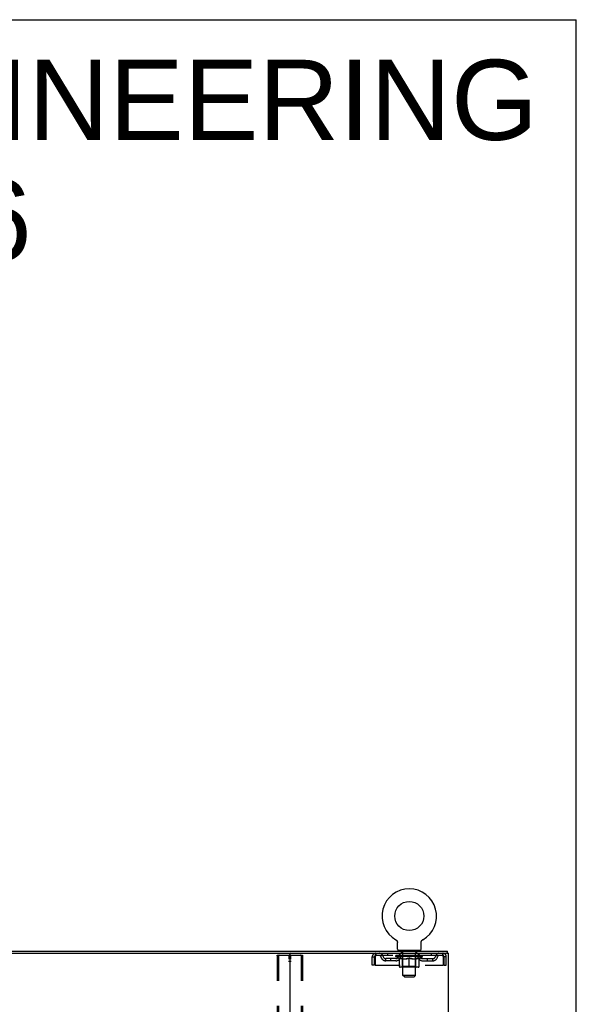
# Model space of a CAD drawing. Header units: inches. Extents: x 0 to 215, y 0 to 139.
# Tile 116 of 116: x 188 to 215, y 92 to 139. Entities that reach past the tile are written whole.
import ezdxf

# ---------------------------------------------------------------- set-up
doc = ezdxf.new("R2010")
doc.units = ezdxf.units.IN
doc.header["$LTSCALE"] = 11.804375
doc.header["$MEASUREMENT"] = 0
doc.linetypes.add('HIDDEN', pattern=[0.2, 0.1, -0.1])
doc.layers.get('0').update_dxf_attribs({"linetype": 'CONTINUOUS'})
for name, color, linetype in [('DEFAULT_2', 8, 'HIDDEN'), ('DIMENSIONS', 7, 'CONTINUOUS'), ('WITNESSMARKS', 7, 'CONTINUOUS')]:
    doc.layers.add(name, color=color, linetype=linetype)
doc.styles.get("Standard").update_dxf_attribs({"font": 'arial.ttf'})

msp = doc.modelspace()

# ---------------------------------------------------------------- linework, layer by layer
at = {"color": 7, "linetype": 'Continuous'}
for p, q in [((0, 138.875), (214.625, 138.875)), ((214.625, 0), (214.625, 138.875)), ((206.091, 95.4), (206.091, 95.4)), ((206.091, 95.4), (206.096, 95.397)), ((206.094, 95.398), (206.092, 95.399)), ((206.096, 95.397), (206.1, 95.395)), ((206.1, 95.395), (206.104, 95.392)), ((206.104, 95.392), (206.108, 95.389)), ((206.108, 95.389), (206.112, 95.386)), ((206.112, 95.386), (206.116, 95.382)), ((206.116, 95.382), (206.12, 95.379)), ((207.333, 95.379), (207.337, 95.382)), ((207.337, 95.382), (207.341, 95.386)), ((207.341, 95.386), (207.345, 95.389)), ((207.345, 95.389), (207.349, 95.392)), ((207.349, 95.392), (207.353, 95.395)), ((207.353, 95.395), (207.357, 95.397)), ((207.353, 95.395), (207.354, 95.395)), ((207.357, 95.397), (207.362, 95.4)), ((207.361, 95.399), (207.359, 95.398)), ((206.12, 95.379), (206.123, 95.375)), ((206.123, 95.375), (206.127, 95.371)), ((206.127, 95.372), (206.13, 95.368)), ((206.133, 95.364), (206.136, 95.36)), ((206.136, 95.36), (206.139, 95.356)), ((206.139, 95.356), (206.142, 95.351)), ((206.142, 95.351), (206.145, 95.347)), ((206.145, 95.347), (206.147, 95.343)), ((206.147, 95.343), (206.149, 95.338)), ((206.149, 95.338), (206.152, 95.333)), ((206.152, 95.333), (206.154, 95.329)), ((206.154, 95.329), (206.155, 95.324)), ((206.155, 95.324), (206.157, 95.319)), ((206.157, 95.319), (206.159, 95.314)), ((206.159, 95.314), (206.16, 95.309)), ((206.16, 95.309), (206.161, 95.304)), ((206.161, 95.305), (206.162, 95.299)), ((206.162, 95.3), (206.163, 95.294)), ((206.163, 95.295), (206.163, 95.289)), ((206.164, 95.279), (206.164, 95.275)), ((206.164, 94.961), (206.164, 95.275)), ((207.289, 95.284), (207.29, 95.289)), ((207.289, 94.961), (207.289, 95.275)), ((207.29, 95.294), (207.291, 95.3)), ((207.29, 95.289), (207.29, 95.295)), ((207.291, 95.299), (207.292, 95.305)), ((207.292, 95.304), (207.293, 95.309)), ((207.293, 95.309), (207.295, 95.314)), ((207.295, 95.314), (207.296, 95.319)), ((207.296, 95.319), (207.298, 95.324)), ((207.298, 95.324), (207.3, 95.329)), ((207.299, 95.329), (207.302, 95.333)), ((207.301, 95.333), (207.304, 95.338)), ((207.304, 95.338), (207.306, 95.343)), ((207.306, 95.343), (207.308, 95.347)), ((207.308, 95.347), (207.311, 95.351)), ((207.311, 95.351), (207.314, 95.356)), ((207.314, 95.356), (207.317, 95.36)), ((207.317, 95.36), (207.32, 95.364)), ((207.32, 95.364), (207.323, 95.368)), ((207.323, 95.368), (207.326, 95.372)), ((207.326, 95.371), (207.33, 95.375)), ((207.33, 95.375), (207.334, 95.379)), ((175.791, 94.758), (201.121, 94.758)), ((206.227, 94.892), (206.227, 94.862)), ((207.227, 94.892), (206.227, 94.892)), ((207.227, 94.892), (207.227, 94.862)), ((208.519, 94.758), (208.491, 94.758)), ((208.529, 94.758), (208.529, 94.862))]:
    msp.add_line(p, q, dxfattribs=at)
at = {"color": 3, "linetype": 'Continuous'}
for p, q in [((168.383, 94.862), (208.529, 94.862)), ((201.081, 94.718), (201.081, 9.006)), ((201.121, 94.758), (208.491, 94.758)), ((208.519, 94.758), (208.581, 94.758)), ((208.581, 8.966), (208.581, 94.758))]:
    msp.add_line(p, q, dxfattribs=at)
at = {"color": 7, "linetype": 'Continuous'}
for points in [[(206.13, 95.368), (206.133, 95.364), (206.136, 95.36)], [(206.163, 95.289), (206.164, 95.284), (206.164, 95.279)], [(207.289, 95.275), (207.289, 95.279), (207.289, 95.284)], [(207.289, 95.275), (207.289, 95.279), (207.289, 95.284)]]:
    msp.add_lwpolyline(points, dxfattribs=at)
msp.add_circle((206.727, 96.52), 0.688, dxfattribs=at)
for centre, radius, start, end in [((206.727, 96.52), 1.288, 299.5053, 240.4947), ((206.233, 94.961), 0.069, 180, 265), ((207.22, 94.961), 0.069, 275, 360), ((201.041, 94.718), 0.04, 0, 90)]:
    msp.add_arc(centre, radius, start, end, dxfattribs=at)
at = {"color": 3, "linetype": 'Continuous'}
msp.add_arc((201.121, 94.718), 0.04, 90, 180, dxfattribs=at)
at = {"layer": 'DEFAULT_2', "color": 8, "linetype": 'HIDDEN'}
for p, q in [((206.099, 95.395), (206.1, 95.395)), ((207.362, 95.4), (207.362, 95.4)), ((200.477, 94.644), (200.477, 9.079)), ((200.498, 94.674), (201.663, 94.674)), ((200.55, 94.644), (200.55, 9.079)), ((201.611, 94.644), (201.611, 9.079)), ((201.684, 94.644), (201.684, 9.079)), ((204.977, 94.195), (204.977, 94.591)), ((204.977, 94.591), (205.081, 94.591)), ((205.081, 94.195), (205.081, 94.591)), ((205.111, 94.591), (205.111, 94.195)), ((205.144, 94.758), (205.144, 94.654)), ((208.31, 94.654), (205.144, 94.654)), ((205.612, 94.403), (205.612, 94.507)), ((206.095, 94.507), (205.612, 94.507)), ((205.695, 94.758), (205.695, 94.654)), ((205.862, 94.403), (205.862, 94.507)), ((206.093, 94.607), (206.093, 94.654)), ((207.36, 94.607), (206.093, 94.607)), ((206.253, 94.496), (206.093, 94.607)), ((206.103, 94.647), (206.103, 94.654)), ((206.112, 94.644), (206.112, 94.647)), ((206.112, 94.644), (207.342, 94.644)), ((206.12, 94.644), (206.12, 94.647)), ((206.121, 94.644), (206.121, 94.647)), ((206.131, 94.647), (206.131, 94.654)), ((206.148, 94.644), (206.148, 94.647)), ((206.15, 94.644), (206.15, 94.647)), ((206.178, 94.647), (206.178, 94.654)), ((206.193, 94.644), (206.193, 94.647)), ((206.195, 94.644), (206.195, 94.647)), ((206.4, 94.647), (206.198, 94.647)), ((206.241, 94.647), (206.241, 94.654)), ((206.243, 94.644), (206.243, 94.647)), ((206.244, 94.644), (206.244, 94.647)), ((206.247, 94.644), (206.247, 94.647)), ((206.253, 94.496), (206.263, 94.496)), ((206.254, 94.644), (206.254, 94.647)), ((206.254, 94.644), (206.254, 94.647)), ((206.257, 94.644), (206.257, 94.647)), ((206.261, 94.644), (206.261, 94.648)), ((206.263, 94.133), (206.263, 94.539)), ((206.265, 94.644), (206.265, 94.647)), ((206.279, 94.644), (206.279, 94.647)), ((206.289, 94.654), (206.289, 94.758)), ((206.297, 94.644), (206.297, 94.647)), ((206.298, 94.644), (206.298, 94.65)), ((206.318, 94.644), (206.318, 94.647)), ((206.318, 94.644), (206.318, 94.647)), ((206.319, 94.647), (206.319, 94.654)), ((206.324, 94.892), (206.324, 94.862)), ((206.329, 94.644), (206.329, 94.647)), ((206.333, 94.644), (206.333, 94.647)), ((206.343, 94.644), (206.343, 94.647)), ((206.354, 94.644), (206.354, 94.651)), ((206.362, 94.802), (206.362, 94.882)), ((206.369, 94.644), (206.369, 94.647)), ((206.431, 94.792), (206.372, 94.792)), ((206.372, 94.644), (206.372, 94.647)), ((206.4, 94.644), (206.4, 94.647)), ((206.467, 94.647), (206.405, 94.647)), ((206.405, 94.496), (206.585, 94.496)), ((206.41, 94.647), (206.41, 94.654)), ((206.414, 94.135), (206.414, 94.604)), ((206.417, 94.644), (206.417, 94.647)), ((206.421, 94.644), (206.421, 94.647)), ((206.427, 93.711), (206.427, 94.782)), ((206.427, 94.644), (206.427, 94.652)), ((206.432, 94.644), (206.432, 94.647)), ((206.442, 94.644), (206.442, 94.647)), ((206.467, 94.644), (206.467, 94.647)), ((206.542, 94.647), (206.482, 94.647)), ((206.503, 94.644), (206.503, 94.647)), ((206.51, 94.647), (206.51, 94.654)), ((206.514, 94.644), (206.514, 94.647)), ((206.516, 94.644), (206.516, 94.653)), ((206.519, 94.644), (206.519, 94.647)), ((206.526, 94.644), (206.526, 94.647)), ((206.542, 94.644), (206.542, 94.647)), ((206.622, 94.647), (206.568, 94.647)), ((206.581, 94.644), (206.581, 94.647)), ((206.612, 94.647), (206.69, 94.652)), ((206.617, 94.647), (206.617, 94.654)), ((206.617, 94.647), (206.617, 94.654)), ((206.617, 94.654), (206.617, 94.654)), ((206.617, 94.644), (206.617, 94.647)), ((206.621, 94.644), (206.621, 94.647)), ((206.622, 94.644), (206.622, 94.647)), ((206.622, 94.644), (206.622, 94.647)), ((206.658, 94.647), (206.722, 94.647)), ((206.663, 94.644), (206.663, 94.647)), ((206.668, 94.647), (206.668, 94.65)), ((206.69, 94.647), (206.69, 94.652)), ((206.706, 94.644), (206.706, 94.647)), ((206.724, 94.647), (206.724, 94.647)), ((206.724, 94.644), (206.724, 94.647)), ((206.724, 94.644), (206.724, 94.647)), ((206.727, 94.647), (206.727, 94.654)), ((206.727, 94.654), (206.841, 94.647)), ((206.727, 94.095), (206.727, 94.539)), ((206.729, 94.644), (206.729, 94.647)), ((206.729, 94.644), (206.729, 94.647)), ((206.729, 94.647), (206.729, 94.647)), ((206.747, 94.644), (206.747, 94.647)), ((206.747, 94.647), (206.796, 94.647)), ((206.79, 94.644), (206.79, 94.647)), ((206.831, 94.644), (206.831, 94.647)), ((206.831, 94.644), (206.831, 94.647)), ((206.831, 94.647), (206.886, 94.647)), ((206.832, 94.644), (206.832, 94.647)), ((206.836, 94.647), (206.836, 94.654)), ((206.836, 94.654), (206.837, 94.654)), ((206.836, 94.644), (206.836, 94.647)), ((206.837, 94.647), (206.837, 94.654)), ((206.868, 94.496), (207.048, 94.496)), ((206.872, 94.644), (206.872, 94.647)), ((206.912, 94.644), (206.912, 94.647)), ((206.912, 94.647), (206.971, 94.647)), ((206.927, 94.644), (206.927, 94.647)), ((206.934, 94.644), (206.934, 94.647)), ((206.937, 94.644), (206.937, 94.653)), ((206.939, 94.644), (206.939, 94.647)), ((206.943, 94.647), (206.943, 94.654)), ((206.95, 94.644), (206.95, 94.647)), ((206.986, 94.644), (206.986, 94.647)), ((206.986, 94.647), (207.048, 94.647)), ((207.011, 94.644), (207.011, 94.647)), ((207.082, 94.792), (207.022, 94.792)), ((207.022, 94.644), (207.022, 94.647)), ((207.026, 94.644), (207.026, 94.652)), ((207.027, 93.711), (207.027, 94.782)), ((207.032, 94.644), (207.032, 94.647)), ((207.036, 94.644), (207.036, 94.647)), ((207.039, 94.135), (207.039, 94.604)), ((207.043, 94.647), (207.043, 94.654)), ((207.053, 94.644), (207.053, 94.647)), ((207.053, 94.647), (207.255, 94.647)), ((207.081, 94.644), (207.081, 94.647)), ((207.084, 94.644), (207.084, 94.647)), ((207.092, 94.802), (207.092, 94.882)), ((207.099, 94.644), (207.099, 94.651)), ((207.111, 94.644), (207.111, 94.647)), ((207.12, 94.644), (207.12, 94.647)), ((207.124, 94.644), (207.124, 94.647)), ((207.13, 94.892), (207.13, 94.862)), ((207.134, 94.647), (207.134, 94.654)), ((207.135, 94.644), (207.135, 94.647)), ((207.135, 94.644), (207.135, 94.647)), ((207.155, 94.644), (207.155, 94.65)), ((207.156, 94.644), (207.156, 94.647)), ((207.164, 94.654), (207.164, 94.758)), ((207.174, 94.644), (207.174, 94.647)), ((207.188, 94.644), (207.188, 94.647)), ((207.19, 94.133), (207.19, 94.539)), ((207.19, 94.496), (207.2, 94.496)), ((207.193, 94.644), (207.193, 94.648)), ((207.196, 94.644), (207.196, 94.647)), ((207.199, 94.644), (207.199, 94.647)), ((207.199, 94.644), (207.199, 94.647)), ((207.2, 94.496), (207.36, 94.607)), ((207.207, 94.644), (207.207, 94.647)), ((207.21, 94.644), (207.21, 94.647)), ((207.21, 94.644), (207.21, 94.647)), ((207.212, 94.647), (207.212, 94.654)), ((207.258, 94.644), (207.258, 94.647)), ((207.26, 94.644), (207.26, 94.647)), ((207.275, 94.647), (207.275, 94.654)), ((207.304, 94.644), (207.304, 94.647)), ((207.305, 94.644), (207.305, 94.647)), ((207.322, 94.647), (207.322, 94.654)), ((207.332, 94.644), (207.332, 94.647)), ((207.333, 94.644), (207.333, 94.647)), ((207.342, 94.644), (207.342, 94.647)), ((207.35, 94.647), (207.35, 94.654)), ((207.358, 94.507), (207.841, 94.507)), ((207.36, 94.607), (207.36, 94.654)), ((207.591, 94.403), (207.591, 94.507)), ((207.758, 94.758), (207.758, 94.654)), ((207.841, 94.403), (207.841, 94.507)), ((208.31, 94.654), (208.31, 94.758)), ((208.343, 94.195), (208.343, 94.591)), ((208.373, 94.195), (208.373, 94.591)), ((208.477, 94.591), (208.373, 94.591)), ((208.477, 94.195), (208.477, 94.591)), ((205.081, 94.195), (204.977, 94.195)), ((205.111, 94.195), (208.343, 94.195)), ((206.095, 94.403), (205.612, 94.403)), ((207.153, 94.095), (206.3, 94.095)), ((206.414, 94.135), (206.374, 94.095)), ((207.039, 94.135), (206.414, 94.135)), ((207.039, 94.135), (207.079, 94.095)), ((207.358, 94.403), (207.841, 94.403)), ((208.373, 94.195), (208.477, 94.195)), ((207.027, 93.711), (206.427, 93.711)), ((206.496, 93.642), (206.427, 93.711)), ((206.496, 93.642), (206.958, 93.642)), ((206.958, 93.642), (207.027, 93.711))]:
    msp.add_line(p, q, dxfattribs=at)
for points in [[(200.477, 94.644), (200.477, 94.652), (200.48, 94.659), (200.483, 94.665), (200.487, 94.67), (200.492, 94.673), (200.498, 94.674)], [(200.571, 94.674), (200.566, 94.673), (200.561, 94.67), (200.556, 94.665), (200.553, 94.659), (200.551, 94.652), (200.55, 94.644)], [(201.611, 94.644), (201.61, 94.652), (201.608, 94.659), (201.605, 94.665), (201.6, 94.67), (201.595, 94.673), (201.59, 94.674)], [(201.663, 94.674), (201.669, 94.673), (201.674, 94.67), (201.678, 94.665), (201.682, 94.659), (201.684, 94.652), (201.684, 94.644)], [(205.144, 94.758), (205.141, 94.757), (205.139, 94.754), (205.136, 94.748), (205.134, 94.741), (205.132, 94.732), (205.129, 94.721), (205.127, 94.709), (205.125, 94.695), (205.122, 94.68), (205.12, 94.663), (205.118, 94.646), (205.115, 94.628), (205.113, 94.609), (205.111, 94.591)], [(205.144, 94.654), (205.141, 94.653), (205.139, 94.652), (205.136, 94.65), (205.134, 94.648), (205.132, 94.644), (205.129, 94.64), (205.127, 94.635), (205.125, 94.63), (205.122, 94.624), (205.12, 94.618), (205.118, 94.612), (205.115, 94.605), (205.113, 94.598), (205.111, 94.591)], [(206.413, 94.496), (206.388, 94.5), (206.364, 94.506), (206.339, 94.512), (206.314, 94.52), (206.289, 94.529), (206.263, 94.539)], [(206.263, 94.538), (206.288, 94.528), (206.312, 94.52), (206.335, 94.512), (206.359, 94.506), (206.382, 94.5), (206.405, 94.496)], [(206.727, 94.539), (206.701, 94.529), (206.675, 94.52), (206.65, 94.512), (206.625, 94.506), (206.6, 94.5), (206.576, 94.496)], [(206.585, 94.496), (206.609, 94.5), (206.632, 94.506), (206.655, 94.512), (206.679, 94.52), (206.702, 94.528), (206.727, 94.538)], [(206.878, 94.496), (206.853, 94.5), (206.828, 94.506), (206.803, 94.513), (206.778, 94.52), (206.752, 94.529), (206.727, 94.539)], [(206.727, 94.538), (206.751, 94.528), (206.775, 94.52), (206.798, 94.512), (206.822, 94.506), (206.845, 94.5), (206.868, 94.496)], [(207.19, 94.539), (207.164, 94.529), (207.139, 94.52), (207.114, 94.512), (207.089, 94.506), (207.065, 94.5), (207.04, 94.496)], [(207.048, 94.496), (207.071, 94.5), (207.095, 94.506), (207.118, 94.512), (207.142, 94.52), (207.166, 94.528), (207.19, 94.538)], [(208.343, 94.591), (208.34, 94.609), (208.338, 94.628), (208.335, 94.646), (208.333, 94.663), (208.331, 94.68), (208.328, 94.695), (208.326, 94.709), (208.324, 94.721), (208.321, 94.732), (208.319, 94.741), (208.317, 94.748), (208.314, 94.754), (208.312, 94.757), (208.31, 94.758)], [(208.343, 94.591), (208.34, 94.598), (208.338, 94.605), (208.335, 94.612), (208.333, 94.618), (208.331, 94.624), (208.328, 94.63), (208.326, 94.635), (208.324, 94.64), (208.321, 94.644), (208.319, 94.648), (208.317, 94.65), (208.314, 94.652), (208.312, 94.653), (208.31, 94.654)]]:
    msp.add_lwpolyline(points, dxfattribs=at)
for centre, radius, start, end in [((205.144, 94.591), 0.167, 90, 180), ((205.144, 94.591), 0.063, 90, 180), ((205.323, 94.591), 0.167, 8.0716, 90), ((205.323, 94.591), 0.0625, 7.9863, 90), ((205.612, 94.632), 0.229, 187.9863, 270), ((205.612, 94.632), 0.125, 188.0716, 270), ((206.095, 94.632), 0.125, 270, 351.9284), ((206.095, 94.632), 0.229, 270, 352.0137), ((206.384, 94.591), 0.167, 90, 171.9284), ((206.233, 94.961), 0.069, 265, 270), ((206.384, 94.591), 0.0625, 90, 172.0137), ((206.352, 94.882), 0.01, 0, 90), ((206.372, 94.802), 0.01, 180, 270), ((206.374, 94.604), 0.0398, 0, 90), ((206.417, 94.782), 0.01, 0, 90), ((207.037, 94.782), 0.01, 90, 180), ((207.079, 94.604), 0.0398, 90, 180), ((207.069, 94.591), 0.167, 8.0716, 90), ((207.069, 94.591), 0.0625, 7.9863, 90), ((207.082, 94.802), 0.01, 270, 360), ((207.102, 94.882), 0.01, 90, 180), ((207.358, 94.632), 0.229, 187.9863, 270), ((207.22, 94.961), 0.069, 270, 275), ((207.358, 94.632), 0.125, 188.0716, 270), ((207.841, 94.632), 0.125, 270, 351.9284), ((207.841, 94.632), 0.229, 270, 352.0137), ((208.13, 94.591), 0.167, 90, 171.9284), ((208.13, 94.591), 0.0625, 90, 172.0137), ((208.31, 94.591), 0.167, 0, 90), ((208.31, 94.591), 0.063, 0, 90), ((206.3, 94.133), 0.0371, 180, 270), ((207.153, 94.133), 0.0371, 270, 360)]:
    msp.add_arc(centre, radius, start, end, dxfattribs=at)
for centre, major_axis, ratio, start_param, end_param in [((206.727, 94.654), (0.633, 0.007), 0.05963, 2.96643, 3.140963), ((206.073, 94.642), (0.198, 0), 0.060556, 0.430652, 1.470503), ((206.727, 94.654), (0.633, 0), 0.060556, -3.141593, -2.96706), ((206.073, 94.635), (0.198, 0.002), 0.05963, 1.376596, 1.469874), ((206.727, 94.654), (0.633, 0.013), 0.05688, 2.791345, 2.965878), ((206.049, 94.642), (0.198, 0.002), 0.05963, 0.25549, 1.295341), ((206.118, 94.642), (0.198, -0.002), 0.05963, 0.605815, 1.645666), ((206.727, 94.654), (0.633, -0.007), 0.05963, -2.96643, -2.791898), ((206.118, 94.635), (0.198, 0), 0.060556, 1.551758, 1.645036), ((206.049, 94.635), (0.198, 0.004), 0.05688, 1.20151, 1.294789), ((206.119, 94.637), (0.164, 0.002), 0.05963, 1.065228, 1.614276), ((206.099, 94.637), (0.164, 0.003), 0.05688, 0.890143, 1.43919), ((206.157, 94.637), (0.164, 0), 0.060556, 1.240391, 1.789438), ((206.727, 94.654), (0.633, 0.019), 0.052395, 2.616403, 2.790936), ((206.045, 94.642), (0.198, 0.004), 0.05688, 0.080405, 1.120256), ((206.18, 94.642), (0.198, -0.004), 0.05688, 0.7809, 1.820751), ((206.727, 94.654), (0.633, -0.013), 0.05688, -2.791345, -2.616812), ((206.18, 94.635), (0.198, -0.002), 0.05963, 1.72692, 1.820198), ((206.045, 94.635), (0.198, 0.006), 0.052395, 1.026568, 1.119847), ((206.098, 94.637), (0.164, 0.005), 0.052395, 0.715201, 1.264248), ((206.213, 94.637), (0.164, -0.002), 0.05963, 1.415553, 1.9646), ((206.727, 94.654), (0.633, 0.025), 0.046319, 2.441654, 2.616187), ((206.26, 94.642), (0.198, -0.006), 0.052395, 0.955842, 1.995693), ((206.727, 94.654), (0.633, -0.019), 0.052395, -2.616403, -2.44187), ((206.062, 94.642), (0.198, 0.006), 0.052395, -0.094537, 0.945314), ((206.26, 94.635), (0.198, -0.004), 0.05688, 1.902006, 1.995284), ((206.062, 94.635), (0.198, 0.008), 0.046319, 0.851819, 0.945098), ((206.117, 94.637), (0.164, 0.006), 0.046319, 0.540452, 1.089499), ((206.284, 94.637), (0.164, -0.003), 0.05688, 1.590638, 2.139686), ((206.727, 94.654), (0.633, 0.029), 0.038841, 2.267123, 2.441656), ((206.353, 94.642), (0.198, -0.008), 0.046319, 1.130591, 2.170442), ((206.1, 94.642), (0.198, 0.008), 0.046319, -0.269286, 0.770565), ((206.727, 94.654), (0.633, -0.025), 0.046319, -2.441654, -2.267121), ((206.353, 94.635), (0.198, -0.006), 0.052395, 2.076947, 2.170226), ((206.1, 94.635), (0.198, 0.009), 0.038841, 0.677289, 0.770567), ((206.154, 94.637), (0.164, 0.008), 0.038841, 0.365921, 0.914969), ((206.368, 94.637), (0.164, -0.005), 0.052395, 1.76558, 2.314627), ((206.727, 94.654), (0.633, 0.033), 0.030195, 2.09281, 2.267343), ((206.458, 94.642), (0.198, -0.009), 0.038841, 1.305122, 2.344973), ((206.156, 94.642), (0.198, 0.009), 0.038841, -0.443817, 0.596034), ((206.727, 94.654), (0.633, -0.029), 0.038841, -2.267123, -2.092591), ((206.458, 94.635), (0.198, -0.008), 0.046319, 2.251696, 2.344975), ((206.156, 94.635), (0.198, 0.01), 0.030195, 0.502975, 0.596254), ((206.208, 94.637), (0.164, 0.009), 0.030195, 0.191608, 0.740655), ((206.464, 94.637), (0.164, -0.006), 0.046319, 1.940329, 2.489376), ((206.229, 94.642), (0.198, 0.01), 0.030195, -0.61813, 0.421721), ((206.727, 94.654), (0.633, 0.036), 0.020645, 1.918687, 2.09322), ((206.571, 94.642), (0.198, -0.01), 0.030195, 1.479435, 2.519286), ((206.727, 94.654), (0.633, -0.033), 0.030195, -2.09281, -1.918277), ((206.571, 94.635), (0.198, -0.009), 0.038841, 2.426227, 2.519505), ((206.229, 94.635), (0.198, 0.011), 0.020645, 0.328852, 0.422131), ((206.278, 94.637), (0.164, 0.009), 0.020645, 0.017485, 0.566532), ((206.567, 94.637), (0.164, -0.008), 0.038841, 2.11486, 2.663907), ((206.318, 94.642), (0.198, 0.011), 0.020645, -0.792253, 0.247598), ((206.727, 94.654), (0.633, 0.038), 0.010478, 1.744704, 1.919237), ((206.688, 94.642), (0.198, -0.011), 0.020645, 1.653558, 2.693409), ((206.727, 94.654), (0.633, -0.036), 0.020645, -1.918687, -1.744154), ((206.688, 94.635), (0.198, -0.01), 0.030195, 2.60054, 2.693819), ((206.318, 94.635), (0.198, 0.012), 0.010478, 0.154869, 0.248148), ((206.362, 94.637), (0.164, 0.01), 0.010478, 6.126688, 6.675735), ((206.675, 94.637), (0.164, -0.009), 0.030195, 2.289173, 2.83822), ((206.419, 94.642), (0.198, 0.012), 0.010478, -0.966236, -0.000846), ((206.807, 94.642), (0.198, -0.012), 0.010478, 1.827541, 2.867392), ((206.727, 94.654), (0.633, -0.038), 0.010478, -1.744704, -1.570171), ((206.807, 94.635), (0.198, -0.011), 0.020645, 2.774664, 2.867942), ((206.785, 94.637), (0.164, -0.009), 0.020645, 2.463296, 3.012344), ((206.646, 94.642), (0.198, 0.012), 0.010478, 0.274201, 1.314052), ((206.56, 94.637), (0.164, 0.01), 0.010478, -0.000298, 0.504314), ((206.529, 94.635), (0.198, 0.012), 0.010478, 0.192946, 0.399283), ((206.727, 94.654), (0.633, 0.038), 0.010478, -1.578586, -1.396888), ((206.924, 94.635), (0.198, -0.012), 0.010478, 2.948646, 3.041925), ((206.893, 94.637), (0.164, -0.01), 0.010478, 2.637279, 3.142076), ((206.765, 94.642), (0.198, 0.011), 0.020645, 0.448184, 1.488034), ((206.668, 94.637), (0.164, 0.009), 0.020645, 0.129249, 0.678296), ((206.646, 94.635), (0.198, 0.011), 0.020645, 0.273651, 0.366929), ((207.034, 94.642), (0.198, -0.012), 0.010478, -3.140747, -2.175357), ((206.727, 94.654), (0.633, 0.036), 0.020645, -1.397439, -1.222906), ((206.727, 94.654), (0.633, -0.038), 0.010478, 1.222355, 1.396888), ((206.882, 94.642), (0.198, 0.01), 0.030195, 0.622307, 1.662158), ((206.778, 94.637), (0.164, 0.009), 0.030195, 0.303372, 0.852419), ((207.091, 94.637), (0.164, -0.01), 0.010478, 2.749043, 3.29809), ((207.135, 94.642), (0.198, -0.011), 0.020645, 2.893995, 3.933846), ((206.765, 94.635), (0.198, 0.01), 0.030195, 0.447774, 0.541052), ((207.135, 94.635), (0.198, -0.012), 0.010478, 2.893445, 2.986723), ((206.727, 94.654), (0.633, 0.033), 0.030195, -1.223315, -1.048783), ((206.727, 94.654), (0.633, -0.036), 0.020645, 1.048373, 1.222906), ((206.995, 94.642), (0.198, 0.009), 0.038841, 0.79662, 1.836471), ((206.886, 94.637), (0.164, 0.008), 0.038841, 0.477686, 1.026733), ((207.175, 94.637), (0.164, -0.009), 0.020645, 2.57506, 3.124108), ((207.224, 94.642), (0.198, -0.01), 0.030195, 2.719872, 3.759723), ((207.1, 94.642), (0.198, 0.008), 0.046319, 0.971151, 2.011002), ((206.882, 94.635), (0.198, 0.009), 0.038841, 0.622087, 0.715366), ((207.224, 94.635), (0.198, -0.011), 0.020645, 2.719462, 2.812741), ((206.727, 94.654), (0.633, 0.029), 0.038841, -1.049002, -0.874469), ((206.727, 94.654), (0.633, -0.033), 0.030195, 0.87425, 1.048783), ((206.989, 94.637), (0.164, 0.006), 0.046319, 0.652216, 1.201263), ((207.194, 94.642), (0.198, 0.006), 0.052395, 1.1459, 2.185751), ((207.245, 94.637), (0.164, -0.009), 0.030195, 2.400937, 2.949985), ((207.297, 94.642), (0.198, -0.009), 0.038841, 2.545558, 3.585409), ((207.085, 94.637), (0.164, 0.005), 0.052395, 0.826965, 1.376012), ((206.995, 94.635), (0.198, 0.008), 0.046319, 0.796618, 0.889896), ((207.297, 94.635), (0.198, -0.01), 0.030195, 2.545339, 2.638617), ((207.273, 94.642), (0.198, 0.004), 0.05688, 1.320842, 2.360692), ((206.727, 94.654), (0.633, 0.025), 0.046319, -0.874471, -0.699939), ((206.727, 94.654), (0.633, -0.029), 0.038841, 0.699936, 0.874469), ((207.354, 94.642), (0.198, -0.008), 0.046319, 2.371028, 3.410879), ((207.299, 94.637), (0.164, -0.008), 0.038841, 2.226624, 2.775671), ((207.335, 94.642), (0.198, 0.002), 0.05963, 1.495927, 2.535778), ((207.169, 94.637), (0.164, 0.003), 0.05688, 1.001907, 1.550954), ((207.391, 94.642), (0.198, -0.006), 0.052395, 2.196279, 3.23613), ((207.336, 94.637), (0.164, -0.006), 0.046319, 2.052093, 2.601141), ((207.1, 94.635), (0.198, 0.006), 0.052395, 0.971367, 1.064645), ((207.354, 94.635), (0.198, -0.009), 0.038841, 2.371026, 2.464304), ((207.38, 94.642), (0.198, 0), 0.060556, 1.671089, 2.71094), ((207.408, 94.642), (0.198, -0.004), 0.05688, 2.021337, 3.061188), ((206.727, 94.654), (0.633, 0.019), 0.052395, -0.699723, -0.52519), ((206.727, 94.654), (0.633, -0.025), 0.046319, 0.525406, 0.699939), ((207.404, 94.642), (0.198, -0.002), 0.05963, 1.846251, 2.886102), ((207.241, 94.637), (0.164, 0.002), 0.05963, 1.176993, 1.72604), ((207.355, 94.637), (0.164, -0.005), 0.052395, 1.877344, 2.426392), ((207.296, 94.637), (0.164, 0), 0.060556, 1.352155, 1.901202), ((207.354, 94.637), (0.164, -0.003), 0.05688, 1.702402, 2.25145), ((207.334, 94.637), (0.164, -0.002), 0.05963, 1.527317, 2.076364), ((207.194, 94.635), (0.198, 0.004), 0.05688, 1.146309, 1.239587), ((207.391, 94.635), (0.198, -0.008), 0.046319, 2.196495, 2.289773), ((206.727, 94.654), (0.633, 0.013), 0.05688, -0.524781, -0.350248), ((206.727, 94.654), (0.633, -0.019), 0.052395, 0.350657, 0.52519), ((207.273, 94.635), (0.198, 0.002), 0.05963, 1.321394, 1.414673), ((207.408, 94.635), (0.198, -0.006), 0.052395, 2.021746, 2.115024), ((206.727, 94.654), (0.633, 0.007), 0.05963, -0.349695, -0.175162), ((206.727, 94.654), (0.633, -0.013), 0.05688, 0.175715, 0.350248), ((207.335, 94.635), (0.198, 0), 0.060556, 1.496556, 1.589835), ((207.404, 94.635), (0.198, -0.004), 0.05688, 1.846804, 1.940083), ((207.38, 94.635), (0.198, -0.002), 0.05963, 1.671719, 1.764997), ((206.727, 94.654), (0.633, 0), 0.060556, -0.174533, 0), ((206.727, 94.654), (0.633, -0.007), 0.05963, 0.000629, 0.175162)]:
    msp.add_ellipse(centre, major_axis=major_axis, ratio=ratio, start_param=start_param, end_param=end_param, dxfattribs=at)
at = {"layer": 'WITNESSMARKS', "color": 40, "linetype": 'Continuous'}
for p, q in [((201.018, 94.633), (201.143, 94.633)), ((201.018, 94.57), (201.143, 94.57)), ((201.018, 94.508), (201.143, 94.508)), ((201.018, 94.383), (201.143, 94.383))]:
    msp.add_line(p, q, dxfattribs=at)

# ---------------------------------------------------------------- texts
at = {"layer": 'DIMENSIONS', "color": 2, "linetype": 'Continuous', "insert": (164.903, 136.981), "char_height": 3.7875, "width": 95.65901, "attachment_point": 2, "line_spacing_factor": 0.9}
msp.add_mtext('SAGINAW CONTROL & ENGINEERING\\PSCE-N86C4024SS6', dxfattribs=at)

doc.saveas('drawing.dxf')
